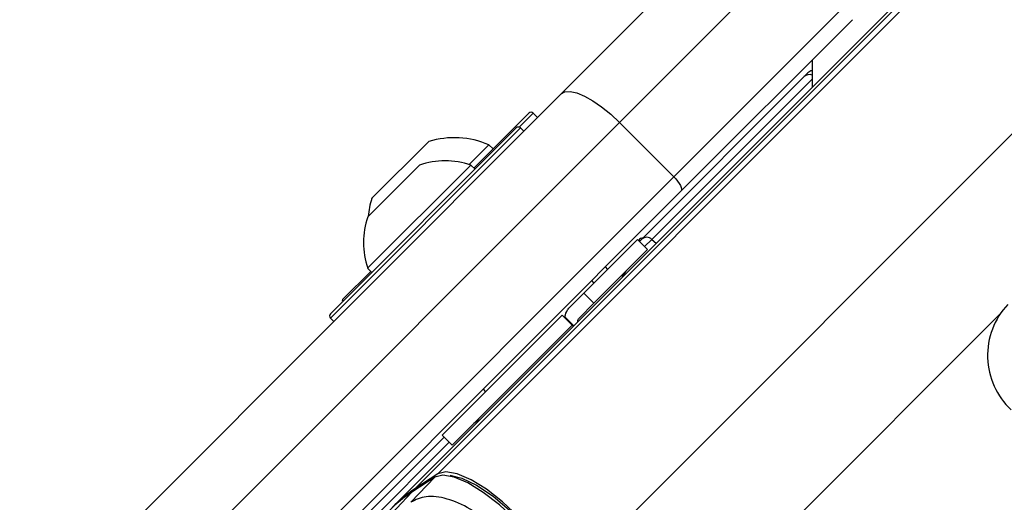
# Model space of a CAD drawing. Header units: millimetres. Extents: x 1508 to 17407, y 390 to 16320.
# Tile 58 of 66: x 3639 to 3767, y 10394 to 10457. Entities that reach past the tile are written whole.
import ezdxf

# ---------------------------------------------------------------- set-up
doc = ezdxf.new("R2010")
doc.units = ezdxf.units.MM
doc.header["$LTSCALE"] = 2
doc.layers.add('COMPONENT_GEOMETRY', color=7, linetype='Continuous')
doc.styles.add('SLDTEXTSTYLE0', font='TXT', dxfattribs={"width": 0.75})
doc.dimstyles.new('SLDDIMSTYLE0', dxfattribs={"dimtxt": 100, "dimasz": 6.604, "dimexe": 0, "dimexo": 0.0625, "dimgap": 25, "dimtad": 0, "dimtih": 1, "dimtoh": 1, "dimdec": 1, "dimrnd": 1e-09, "dimzin": 12, "dimdsep": 46, "dimtxsty": 'SLDTEXTSTYLE0', "dimsah": 1, "dimcen": 0.09, "dimadec": 0, "dimazin": 3, "dimtfac": 1, "dimtdec": 1, "dimtofl": 0, "dimtmove": 0, "dimatfit": 3, "dimfxl": 1, "dimfrac": 2, "dimtolj": 1, "dimtzin": 12, "dimarcsym": 0})
doc.dimstyles.new('SLDDIMSTYLE1', dxfattribs={"dimtxt": 100, "dimasz": 6.604, "dimexe": 0, "dimexo": 0.0625, "dimgap": 25, "dimtad": 0, "dimtih": 1, "dimtoh": 1, "dimdec": 0, "dimrnd": 1e-09, "dimzin": 12, "dimdsep": 46, "dimtxsty": 'SLDTEXTSTYLE0', "dimsah": 1, "dimcen": 0.09, "dimadec": 0, "dimazin": 3, "dimtfac": 1, "dimtdec": 0, "dimtofl": 0, "dimtmove": 0, "dimatfit": 3, "dimfxl": 1, "dimfrac": 2, "dimtolj": 1, "dimtzin": 12, "dimarcsym": 0})

# ---------------------------------------------------------------- blocks, each defined once
blk = doc.blocks.new('_D')
at = {"layer": 'COMPONENT_GEOMETRY', "color": 7}
for p, q in [((6308, 15517.23), (2562.54, 15517.23)), ((2568.89, 15517.23), (2568.89, 13024.91)), ((2368.82, 13004.59), (2338.35, 13004.59)), ((2338.35, 13004.59), (2338.35, 12845.84)), ((2768.96, 13004.59), (2799.43, 13004.59)), ((2799.43, 13004.59), (2799.43, 12845.84)), ((2338.35, 12845.84), (2368.82, 12845.84)), ((2799.43, 12845.84), (2768.96, 12845.84)), ((2568.89, 10203.9), (2568.89, 12696.23)), ((3176.17, 10203.9), (2562.54, 10203.9))]:
    blk.add_line(p, q, dxfattribs=at)
for points in [[(2568.89, 15517.23), (2567.87, 15510.63), (2569.91, 15510.63)], [(2568.89, 10203.9), (2569.91, 10210.5), (2567.87, 10210.5)]]:
    blk.add_solid(points, dxfattribs=at)
at = {"layer": 'COMPONENT_GEOMETRY', "color": 7, "char_height": 100, "attachment_point": 1, "style": 'SLDTEXTSTYLE0'}
for s, insert in [('8\'8.59"', (2368.82, 12974.75)), ('2656.7', (2365.7, 12825.13))]:
    blk.add_mtext(s, dxfattribs=dict(at, insert=insert))
blk = doc.blocks.new('_D_1')
at = {"layer": 'COMPONENT_GEOMETRY', "color": 7}
for p, q in [((8879.1, 12946.13), (8879.1, 8407.68)), ((3365.77, 10201.36), (3365.77, 8407.68)), ((5922.37, 8558.06), (5891.9, 8558.06)), ((5891.9, 8558.06), (5891.9, 8399.31)), ((6322.51, 8558.06), (6352.97, 8558.06)), ((6352.97, 8558.06), (6352.97, 8399.31)), ((3365.77, 8414.03), (5845.64, 8414.03)), ((8879.1, 8414.03), (6399.23, 8414.03)), ((5891.9, 8399.31), (5922.37, 8399.31)), ((6352.97, 8399.31), (6322.51, 8399.31))]:
    blk.add_line(p, q, dxfattribs=at)
for points in [[(3365.77, 8414.03), (3372.37, 8413.02), (3372.37, 8415.05)], [(8879.1, 8414.03), (8872.5, 8415.05), (8872.5, 8413.02)]]:
    blk.add_solid(points, dxfattribs=at)
at = {"layer": 'COMPONENT_GEOMETRY', "color": 7, "char_height": 100, "attachment_point": 1, "style": 'SLDTEXTSTYLE0'}
for s, insert in [('9\'0.53"', (5922.37, 8528.22)), ('2757', (5974.66, 8378.6))]:
    blk.add_mtext(s, dxfattribs=dict(at, insert=insert))

msp = doc.modelspace()

# ---------------------------------------------------------------- linework, layer by layer
at = {"color": 8, "linetype": 'Continuous', "lineweight": 25}
for p, q in [((3693.14, 10397.59), (4955.3, 11659.75)), ((3708.91, 10382.82), (4972.74, 11646.65)), ((3741.88, 10448.96), (3721.02, 10428.1)), ((3705.57, 10444.53), (3703.75, 10442.71)), ((3703.93, 10442.61), (3679.18, 10417.86)), ((3721.02, 10428.1), (3720.08, 10427.16)), ((3721.02, 10428.1), (3721.58, 10427.59)), ((3716.98, 10369.03), (3766.33, 10418.38)), ((3694.63, 10401.7), (3679.83, 10386.9))]:
    msp.add_line(p, q, dxfattribs=at)
at = {"color": 7, "linetype": 'Continuous', "lineweight": 25}
for p, q in [((3690.17, 10395.63), (4729.79, 11435.25)), ((3687.2, 10393.21), (4714, 11420.01)), ((3709.21, 10447.04), (3728.75, 10466.58)), ((3740.06, 10466.58), (3716.8, 10443.32)), ((3723.87, 10436.24), (3747.13, 10459.51)), ((3747.13, 10456.68), (3724.8, 10434.35)), ((3741.88, 10451.43), (3741.88, 10447.9)), ((3719.7, 10428.11), (3740.87, 10449.28)), ((3740.87, 10449.28), (3741.35, 10449.77)), ((3649.23, 10387.06), (3709.21, 10447.04)), ((3697.85, 10437.38), (3705, 10444.53)), ((3706.14, 10443.97), (3705.57, 10444.53)), ((3716.8, 10443.32), (3656.82, 10383.34)), ((3679.18, 10418.42), (3703.36, 10442.61)), ((3704.35, 10442.18), (3703.93, 10442.61)), ((3723.87, 10436.24), (3716.8, 10443.32)), ((3684.53, 10433.4), (3691.96, 10440.82)), ((3697.24, 10437.84), (3699.8, 10440.4)), ((3700.34, 10439.87), (3699.8, 10440.4)), ((3684.01, 10424.34), (3697.45, 10437.77)), ((3684.02, 10431.05), (3690.74, 10437.76)), ((3697.99, 10437.23), (3697.45, 10437.77)), ((3663.89, 10376.27), (3723.87, 10436.24)), ((3724.8, 10434.35), (3664.82, 10374.37)), ((3712.17, 10421.09), (3719.16, 10428.08)), ((3720.47, 10426.77), (3719.16, 10428.08)), ((3719.27, 10427.97), (3719.31, 10428.01)), ((3719.41, 10427.83), (3719.7, 10428.11)), ((3713.48, 10419.78), (3720.47, 10426.77)), ((3715.29, 10424.2), (3714.97, 10424.52)), ((3715.29, 10424.2), (3714.97, 10424.52)), ((3680.82, 10420.35), (3684.41, 10423.94)), ((3684.01, 10424.34), (3684.55, 10423.8)), ((3713.51, 10422.42), (3713.19, 10422.74)), ((3713.51, 10422.42), (3713.19, 10422.74)), ((3712.17, 10421.09), (3710.22, 10419.13)), ((3713.48, 10419.78), (3712.17, 10421.09)), ((3711.6, 10417.9), (3713.48, 10419.78)), ((3693.71, 10402.62), (3709.33, 10418.24)), ((3709.33, 10418.25), (3709.33, 10418.24)), ((3709.33, 10418.24), (3710.64, 10416.94)), ((3679.18, 10417.86), (3679.6, 10417.43)), ((3695.02, 10401.31), (3710.64, 10416.94)), ((3709.62, 10417.97), (3710.78, 10416.8)), ((3709.69, 10418.04), (3709.73, 10417.85)), ((3709.69, 10418.04), (3710.86, 10416.87)), ((3710.64, 10416.94), (3710.64, 10416.94)), ((3699.05, 10408.6), (3699.37, 10408.28)), ((3699.05, 10408.6), (3699.37, 10408.28)), ((3679.86, 10388.28), (3693.96, 10402.37)), ((3693.71, 10402.62), (3695.02, 10401.31)), ((3693.14, 10397.59), (3690.17, 10395.63)), ((3689.64, 10393.89), (3692.74, 10397.17)), ((3692.74, 10397.17), (3689.77, 10395.21)), ((3692.83, 10397.25), (3689.86, 10395.29)), ((3684.93, 10390.09), (3689.77, 10395.21))]:
    msp.add_line(p, q, dxfattribs=at)
at = {"color": 7, "linetype": 'Continuous', "lineweight": 25, "flags": 128}
for points in [[(3709.21, 10447.04), (3709.69, 10447.31), (3710.38, 10447.35), (3711.23, 10447.16), (3712.23, 10446.75), (3713.33, 10446.13), (3714.48, 10445.33), (3715.66, 10444.38), (3716.8, 10443.32)], [(3723.87, 10436.24), (3724.13, 10435.96), (3724.37, 10435.67), (3724.57, 10435.38), (3724.73, 10435.1), (3724.83, 10434.85), (3724.88, 10434.64), (3724.87, 10434.47), (3724.8, 10434.35)], [(3708.91, 10382.82), (3708.78, 10384.2), (3708.13, 10385.93), (3707, 10387.91), (3705.46, 10389.99), (3703.61, 10392.05), (3701.57, 10393.96), (3699.48, 10395.59), (3697.47, 10396.83), (3695.66, 10397.61), (3694.19, 10397.86), (3693.14, 10397.59)], [(3708.49, 10382.42), (3708.36, 10383.8), (3707.71, 10385.53), (3706.58, 10387.5), (3705.04, 10389.58), (3703.2, 10391.64), (3701.16, 10393.55), (3699.07, 10395.17), (3697.06, 10396.41), (3695.26, 10397.18), (3693.79, 10397.44), (3692.74, 10397.17)], [(3692.83, 10397.25), (3692.82, 10397.24), (3692.74, 10397.17)], [(3694.74, 10397.4), (3696.26, 10397.05), (3698.2, 10396.12), (3700.34, 10394.68), (3702.5, 10392.85), (3704.52, 10390.76), (3706.25, 10388.59), (3707.54, 10386.5), (3708.29, 10384.66), (3708.46, 10383.31)], [(3689.86, 10395.29), (3689.86, 10395.28), (3689.77, 10395.21)]]:
    msp.add_lwpolyline(points, dxfattribs=at)
at = {"color": 8, "linetype": 'Continuous', "lineweight": 25}
msp.add_arc((3741.51, 10448.6), 0.939, 66.507, 133.4812, dxfattribs=at)
at = {"color": 7, "linetype": 'Continuous', "lineweight": 25}
for centre, radius, start, end in [((3742.06, 10449.06), 1, 100.1472, 135), ((3705.29, 10444.25), 0.4, 45, 135), ((3703.64, 10442.32), 0.4, 45, 135), ((3695.32, 10430.04), 11.29, 66.6102, 107.2991), ((3694.11, 10427.68), 10.63, 71.6616, 108.4591), ((3695.32, 10430.04), 11.29, 162.7009, 174.621), ((3694.11, 10427.68), 10.63, 161.5409, 198.3384), ((3720.35, 10427.41), 0.962, 45.814, 132.9487), ((3720.01, 10427.3), 1, 98.1301, 135), ((3719.06, 10422.53), 2, 135, 160.8419), ((3681.1, 10420.07), 0.4, 135, 195), ((3774.44, 10413), 9.7, 136.7531, 226.7979), ((3679.46, 10418.14), 0.4, 135, 225), ((3699.26, 10402.73), 2, 109.1581, 135), ((3565.77, 10203.9), 200, 65.6403, 24.3597), ((3565.77, 10203.9), 196, 66.0814, 23.9186), ((3700.21, 10379.37), 18.97, 123.3661, 134.958), ((3700.6, 10379.79), 18.97, 123.3661, 134.958)]:
    msp.add_arc(centre, radius, start, end, dxfattribs=at)
for points, knots in [([(3709.33, 10418.25), (3709.36, 10418.22), (3709.4, 10418.18), (3709.58, 10418.01), (3709.62, 10417.97)], [0, 0, 0, 0, 0.765583, 1, 1, 1, 1]), ([(3709.69, 10418.04), (3709.78, 10418.36), (3709.89, 10418.78), (3710.16, 10419.07), (3710.22, 10419.13)], [0, 0, 0, 0, 0.774818, 1, 1, 1, 1]), ([(3710.64, 10416.94), (3710.65, 10416.93), (3710.66, 10416.92), (3710.76, 10416.82), (3710.78, 10416.8)], [0, 0, 0, 0, 0.803632, 1, 1, 1, 1]), ([(3711.36, 10417.37), (3711.37, 10417.45), (3711.39, 10417.66), (3711.52, 10417.8), (3711.6, 10417.9)], [0, 0, 0, 0, 0.3523307, 1, 1, 1, 1]), ([(3705.48, 10379.57), (3705.56, 10379.86), (3705.81, 10380.81), (3705.62, 10382.84), (3704.56, 10385.63), (3702.73, 10388.44), (3700.27, 10391.04), (3697.33, 10393.17), (3694.29, 10394.48), (3691.49, 10394.84), (3690.25, 10394.21), (3689.64, 10393.89)], [0, 0, 0, 0, 0.0498264, 0.1675614, 0.2805784, 0.3917808, 0.5052991, 0.624319, 0.7486634, 0.8746042, 1, 1, 1, 1])]:
    msp.add_open_spline(points, degree=3, knots=knots, dxfattribs=at)

# ---------------------------------------------------------------- dimensions: what is measured, and where the dimension line sits
at = {"layer": 'COMPONENT_GEOMETRY', "color": 7}
dim = msp.add_linear_dim(base=(2568.89, 10203.9), p1=(6310.54, 15517.23), p2=(3178.71, 10203.9), angle=90, dimstyle='SLDDIMSTYLE0', dxfattribs=at)
dim.commit()
dim.dimension.update_dxf_attribs({"geometry": '_D', "text_midpoint": (2568.89, 12860.57), "dimtype": 160})
dim = msp.add_linear_dim(base=(3365.77, 8414.03), p1=(8879.1, 12948.67), p2=(3365.77, 10203.9), dimstyle='SLDDIMSTYLE1', dxfattribs=at)
dim.commit()
dim.dimension.update_dxf_attribs({"geometry": '_D_1', "text_midpoint": (6122.44, 8414.03), "dimtype": 160})

doc.saveas('drawing.dxf')
